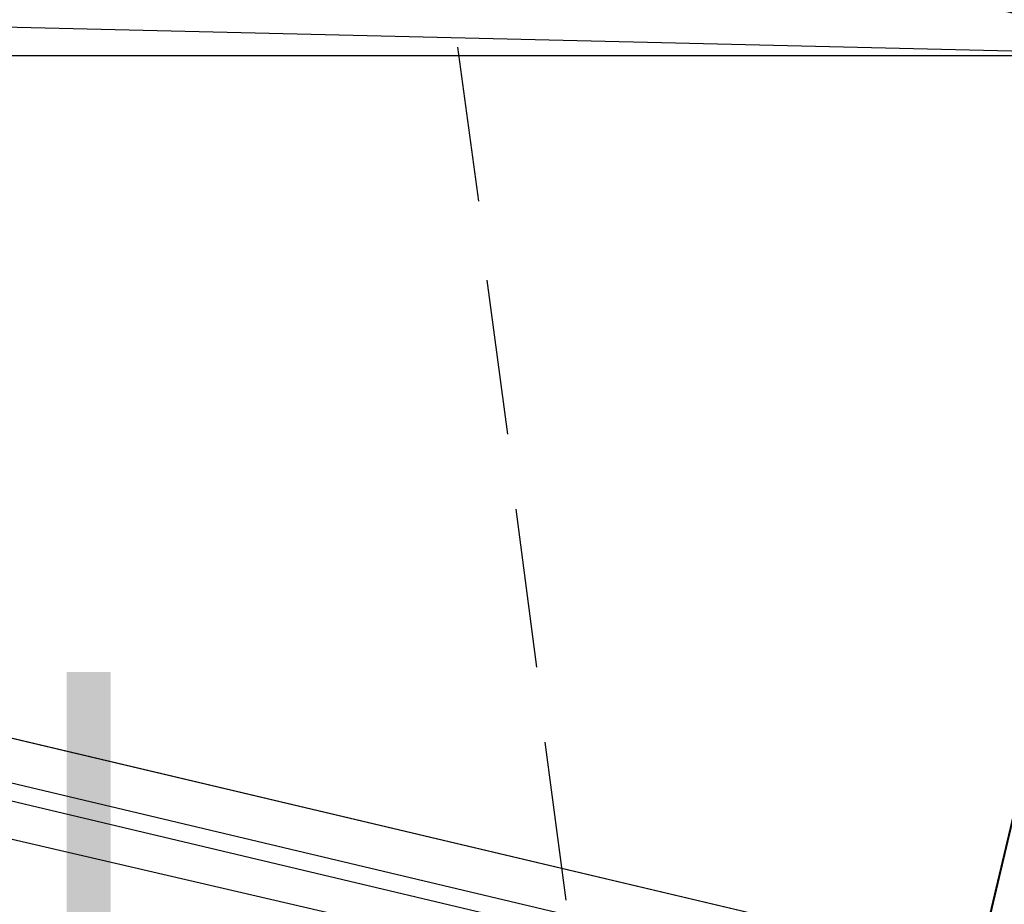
# Model space of a CAD drawing. Header units: feet. Extents: x -79 to 198, y -22 to 181.
# Tile 212 of 256: x 132.2 to 135.35, y 106.3 to 109.13. Entities that reach past the tile are written whole.
import ezdxf
from ezdxf.enums import TextEntityAlignment as Align

# ---------------------------------------------------------------- set-up
doc = ezdxf.new("R2010")
doc.units = ezdxf.units.FT
for name, color, linetype in [('A-AREA-UNIDAD', 30, 'CONTINUOUS'), ('A-LINEA', 7, 'CONTINUOUS'), ('A-MURO-CONCRETO', 8, 'CONTINUOUS'), ('A-NOMBRE-ESPACIO', 2, 'CONTINUOUS')]:
    doc.layers.add(name, color=color, linetype=linetype)

msp = doc.modelspace()

# ---------------------------------------------------------------- linework, layer by layer
at = {"layer": 'A-AREA-UNIDAD'}
msp.add_lwpolyline([(135.92, 108.3733), (135.328, 105.7778), (134.272, 105.6889), (134.16, 106.0444), (121.52, 108.9778), (121.312, 109.3333), (121.312, 110.2933), (121.6, 111.4133), (114.688, 113.0489)], dxfattribs=at)
at = {"layer": 'A-LINEA'}
for p, q in [((134.4267, 106.1511), (121.5867, 109.1911)), ((134.4267, 106.1511), (121.5867, 109.1911)), ((121.6267, 109.1244), (134.4133, 106.0978)), ((121.6267, 109.1244), (134.4133, 106.0978)), ((133.6, 109.0444), (133.6667, 108.5511)), ((133.6933, 108.2978), (133.76, 107.8044)), ((133.7867, 107.5644), (133.8533, 107.0578)), ((133.88, 106.8178), (133.9467, 106.3111))]:
    msp.add_line(p, q, dxfattribs=at)
for points in [[(121.4533, 109.3644), (122.1467, 112.2844), (135.96, 109.0178), (135.2667, 106.0978), (121.4533, 109.3644)], [(142.72, 107.0711), (135.88, 108.6844), (131.36, 89.5511), (124.5867, 91.1511), (124.4, 90.3378), (121.8, 90.9511), (121.3333, 88.9511), (118.2, 75.6978), (129.9467, 72.9244)]]:
    msp.add_lwpolyline(points, dxfattribs=at)
at = {"layer": 'A-MURO-CONCRETO'}
for points in [[(121.4533, 109.3644), (122.92, 109.0178), (135.96, 109.0178), (121.4533, 109.3644)], [(121.4533, 109.3644), (134.4933, 109.3644), (135.96, 109.0178), (121.4533, 109.3644), (121.4533, 109.3644)], [(122.92, 109.0178), (135.96, 109.0178), (135.2667, 106.0978), (122.92, 109.0178), (122.92, 109.0178)]]:
    msp.add_lwpolyline(points, dxfattribs=at)

# ---------------------------------------------------------------- texts
at = {"layer": 'A-NOMBRE-ESPACIO'}
msp.add_text('Dorm. principal', height=1.2, dxfattribs=at).set_placement((127.2, 105.7778), align=Align.CENTER)

doc.saveas('drawing.dxf')
